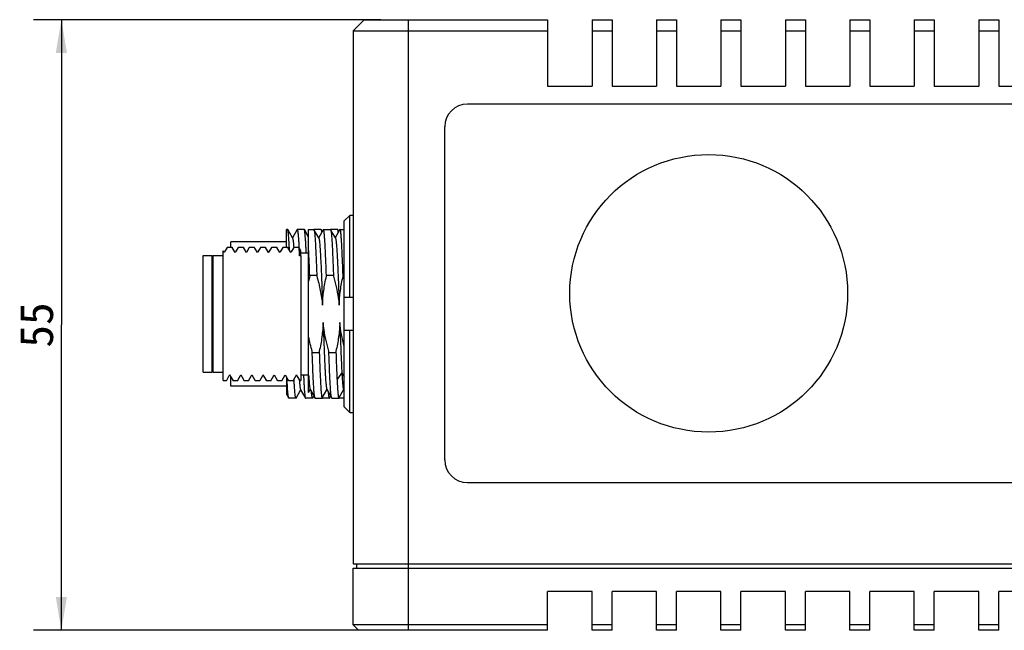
# Model space of a CAD drawing. Header units: millimetres. Extents: x 0 to 594, y 0 to 420.
# Tile 4 of 7: x 179 to 267, y 229 to 284. Entities that reach past the tile are written whole.
import ezdxf
from ezdxf.enums import TextEntityAlignment as Align

# ---------------------------------------------------------------- set-up
doc = ezdxf.new("R2010")
doc.units = ezdxf.units.MM
doc.header["$LTSCALE"] = 32.67
doc.layers.get('0').update_dxf_attribs({"linetype": 'CONTINUOUS'})
doc.layers.add('00_COMPONENTS', color=7, linetype='CONTINUOUS')
doc.layers.add('51__DRAFT_DIMS', color=7, linetype='CONTINUOUS')
doc.styles.get("Standard").update_dxf_attribs({"font": 'simfang.ttf'})
doc.dimstyles.new('DIMSTYLE_2', dxfattribs={"dimtxt": 3, "dimasz": 3, "dimexe": 2.5, "dimexo": 0.5, "dimgap": 0.75, "dimtad": 1, "dimdsep": 46, "dimtxsty": 'STANDARD', "dimblk": '_FILLED', "dimblk1": '_FILLED', "dimblk2": '_FILLED', "dimcen": 0.09, "dimclrt": 3, "dimazin": 2, "dimtp": 0.3, "dimtm": 0.3, "dimtfac": 1, "dimtofl": 0, "dimtmove": 0, "dimatfit": 3, "dimldrblk": '_FILLED', "dimfxl": 1, "dimtolj": 1, "dimarcsym": 0})

# ---------------------------------------------------------------- blocks, each defined once
blk = doc.blocks.new('_FILLED')
at = {"color": 0, "linetype": 'ByBlock'}
blk.add_solid([(0, 0), (-1, 0.167), (-1, -0.167)], dxfattribs=at)
blk = doc.blocks.new('*D3')
at = {"layer": '51__DRAFT_DIMS', "color": 4}
for p, q in [((211.108, 284.139), (179.857, 284.139)), ((182.357, 284.139), (182.357, 256.639)), ((182.357, 229.139), (182.357, 256.639)), ((211.108, 229.139), (179.857, 229.139))]:
    blk.add_line(p, q, dxfattribs=at)
at = {"layer": '51__DRAFT_DIMS', "color": 4, "xscale": 3, "yscale": 3, "zscale": 3}
for p, rotation in [((182.357, 284.139), 90), ((182.357, 229.139), 270)]:
    blk.add_blockref('_FILLED', p, dxfattribs=dict(at, rotation=rotation))
at = {"layer": '51__DRAFT_DIMS', "color": 3}
blk.add_text('55', height=3, rotation=90, dxfattribs=at).set_placement((181.607, 256.639), align=Align.CENTER)

msp = doc.modelspace()

# ---------------------------------------------------------------- linework, layer by layer
at = {"layer": '00_COMPONENTS', "color": 7}
for p, q in [((209.608, 284.139), (208.608, 283.139)), ((209.608, 284.139), (226.108, 284.139)), ((226.108, 284.139), (226.108, 278.139)), ((230.108, 284.139), (230.108, 278.139)), ((230.108, 284.139), (231.908, 284.139)), ((231.908, 284.139), (231.908, 278.139)), ((235.908, 284.139), (235.908, 278.139)), ((235.908, 284.139), (237.708, 284.139)), ((237.708, 284.139), (237.708, 278.139)), ((241.708, 284.139), (241.708, 278.139)), ((241.708, 284.139), (243.508, 284.139)), ((243.508, 284.139), (243.508, 278.139)), ((247.508, 284.139), (247.508, 278.139)), ((247.508, 284.139), (249.308, 284.139)), ((249.308, 284.139), (249.308, 278.139)), ((253.308, 284.139), (253.308, 278.139)), ((253.308, 284.139), (255.108, 284.139)), ((255.108, 284.139), (255.108, 278.139)), ((259.108, 284.139), (259.108, 278.139)), ((259.108, 284.139), (260.908, 284.139)), ((260.908, 284.139), (260.908, 278.139)), ((264.908, 284.139), (264.908, 278.139)), ((264.908, 284.139), (266.708, 284.139)), ((266.708, 284.139), (266.708, 278.139)), ((208.608, 283.139), (208.608, 235.139)), ((208.608, 283.139), (226.108, 283.139)), ((230.108, 283.139), (231.908, 283.139)), ((235.908, 283.139), (237.708, 283.139)), ((241.708, 283.139), (243.508, 283.139)), ((247.508, 283.139), (249.308, 283.139)), ((253.308, 283.139), (255.108, 283.139)), ((259.108, 283.139), (260.908, 283.139)), ((264.908, 283.139), (266.708, 283.139)), ((226.108, 278.139), (230.108, 278.139)), ((231.908, 278.139), (235.908, 278.139)), ((237.708, 278.139), (241.708, 278.139)), ((243.508, 278.139), (247.508, 278.139)), ((249.308, 278.139), (253.308, 278.139)), ((255.108, 278.139), (259.108, 278.139)), ((260.908, 278.139), (264.908, 278.139)), ((266.708, 278.139), (270.708, 278.139)), ((382.898, 276.533), (218.898, 276.533)), ((216.853, 244.489), (216.853, 274.489)), ((208.308, 266.513), (207.808, 266.006)), ((207.808, 249.272), (207.808, 266.006)), ((208.308, 259.139), (208.308, 266.513)), ((208.608, 266.513), (208.308, 266.513)), ((202.608, 263.639), (202.608, 265.239)), ((202.711, 265.239), (202.608, 265.239)), ((203.16, 264.476), (202.725, 265.227)), ((203.565, 265.228), (203.145, 264.501)), ((204.212, 265.239), (203.578, 265.239)), ((204.608, 264.564), (204.224, 265.228)), ((204.608, 263.477), (204.608, 265.239)), ((204.608, 265.239), (205.076, 265.239)), ((205.076, 265.239), (205.077, 265.239)), ((205.711, 265.239), (205.088, 265.239)), ((205.523, 264.476), (205.114, 265.183)), ((205.928, 265.225), (205.514, 264.51)), ((205.827, 265.051), (205.724, 265.227)), ((205.943, 265.239), (206.576, 265.239)), ((206.576, 265.239), (206.576, 265.239)), ((207.212, 265.239), (206.588, 265.239)), ((207.023, 264.476), (206.614, 265.182)), ((207.427, 265.226), (207.008, 264.501)), ((207.327, 265.052), (207.225, 265.228)), ((207.442, 265.239), (207.443, 265.239)), ((207.443, 265.239), (207.808, 265.239)), ((197.608, 263.639), (197.608, 264.139)), ((202.608, 264.139), (197.608, 264.139)), ((205.514, 264.51), (205.509, 264.501)), ((196.908, 251.639), (196.908, 263.329)), ((197.004, 263.168), (196.911, 263.329)), ((197.038, 263.227), (197.004, 263.168)), ((197.011, 263.154), (197.004, 263.168)), ((197.271, 263.63), (197.038, 263.227)), ((197.281, 263.639), (197.728, 263.639)), ((198.003, 263.168), (197.734, 263.634)), ((198.038, 263.227), (198.003, 263.168)), ((198.011, 263.154), (198.003, 263.168)), ((198.271, 263.631), (198.038, 263.227)), ((198.281, 263.639), (198.271, 263.631)), ((198.281, 263.639), (198.728, 263.639)), ((199.003, 263.168), (198.734, 263.634)), ((199.038, 263.227), (199.003, 263.168)), ((199.011, 263.154), (199.003, 263.168)), ((199.271, 263.631), (199.038, 263.227)), ((199.281, 263.639), (199.271, 263.631)), ((199.281, 263.639), (199.729, 263.639)), ((199.736, 263.63), (199.734, 263.633)), ((199.772, 263.569), (199.738, 263.628)), ((200.003, 263.168), (199.772, 263.569)), ((200.038, 263.227), (200.003, 263.168)), ((200.011, 263.154), (200.003, 263.168)), ((200.271, 263.631), (200.038, 263.227)), ((200.28, 263.639), (200.271, 263.631)), ((200.28, 263.639), (200.729, 263.639)), ((201.003, 263.168), (200.734, 263.634)), ((201.039, 263.23), (201.003, 263.168)), ((201.012, 263.154), (201.003, 263.168)), ((201.271, 263.63), (201.039, 263.23)), ((201.281, 263.639), (201.271, 263.63)), ((201.281, 263.639), (201.729, 263.639)), ((202.004, 263.168), (201.734, 263.634)), ((202.039, 263.23), (202.004, 263.168)), ((202.011, 263.154), (202.004, 263.168)), ((202.271, 263.63), (202.039, 263.23)), ((202.281, 263.639), (202.271, 263.63)), ((202.281, 263.639), (202.728, 263.639)), ((203.003, 263.168), (202.734, 263.634)), ((203.039, 263.23), (203.003, 263.168)), ((203.011, 263.154), (203.003, 263.168)), ((203.271, 263.63), (203.039, 263.23)), ((203.263, 263.668), (203.266, 263.623)), ((203.281, 263.639), (203.271, 263.63)), ((203.281, 263.639), (203.728, 263.639)), ((203.735, 263.631), (203.734, 263.633)), ((203.735, 263.66), (203.736, 263.64)), ((203.736, 263.64), (203.736, 263.633)), ((203.772, 263.569), (203.738, 263.628)), ((203.908, 263.332), (203.772, 263.569)), ((203.908, 262.885), (203.908, 263.332)), ((204.61, 263.455), (204.608, 263.477)), ((204.608, 250.546), (204.608, 263.454)), ((195.108, 252.389), (195.108, 262.889)), ((195.108, 262.889), (195.908, 262.889)), ((195.908, 262.889), (195.908, 252.389)), ((195.908, 262.789), (196.008, 262.889)), ((196.008, 252.389), (196.008, 262.889)), ((196.008, 262.889), (196.908, 262.889)), ((203.908, 262.856), (203.798, 262.856)), ((203.908, 263.139), (204.608, 263.139)), ((203.908, 262.856), (203.908, 251.639)), ((204.703, 261.131), (205.337, 261.131)), ((206.203, 261.131), (206.837, 261.131)), ((207.703, 261.131), (207.808, 261.131)), ((196.908, 259.744), (196.909, 259.736)), ((207.808, 259.139), (208.608, 259.139)), ((208.608, 256.139), (207.808, 256.139)), ((208.309, 248.765), (208.309, 256.139)), ((205.564, 254.146), (204.93, 254.146)), ((207.064, 254.146), (206.43, 254.146)), ((195.108, 252.389), (195.908, 252.389)), ((195.908, 252.489), (196.008, 252.389)), ((196.008, 252.389), (196.908, 252.389)), ((196.908, 251.639), (197.214, 251.639)), ((197.222, 251.651), (197.237, 251.678)), ((197.237, 251.678), (197.471, 252.083)), ((197.471, 252.083), (197.504, 252.138)), ((197.496, 252.152), (197.776, 251.667)), ((197.608, 251.139), (197.608, 251.957)), ((197.791, 251.639), (198.214, 251.639)), ((198.222, 251.651), (198.237, 251.678)), ((198.237, 251.678), (198.471, 252.083)), ((198.471, 252.083), (198.504, 252.138)), ((198.496, 252.152), (198.504, 252.138)), ((198.504, 252.138), (198.737, 251.734)), ((198.737, 251.734), (198.776, 251.667)), ((198.791, 251.639), (199.214, 251.639)), ((199.222, 251.651), (199.237, 251.678)), ((199.237, 251.678), (199.472, 252.083)), ((199.472, 252.083), (199.503, 252.138)), ((199.496, 252.152), (199.503, 252.138)), ((199.503, 252.138), (199.737, 251.734)), ((199.737, 251.734), (199.776, 251.667)), ((199.791, 251.639), (200.214, 251.639)), ((200.222, 251.652), (200.237, 251.678)), ((200.222, 251.651), (200.224, 251.655)), ((200.237, 251.678), (200.471, 252.082)), ((200.471, 252.082), (200.504, 252.138)), ((200.496, 252.152), (200.777, 251.666)), ((200.791, 251.639), (201.214, 251.639)), ((201.222, 251.651), (201.237, 251.678)), ((201.222, 251.651), (201.223, 251.654)), ((201.237, 251.678), (201.471, 252.081)), ((201.471, 252.081), (201.504, 252.138)), ((201.496, 252.152), (201.776, 251.667)), ((201.791, 251.639), (202.214, 251.639)), ((202.222, 251.651), (202.237, 251.678)), ((202.237, 251.678), (202.471, 252.081)), ((202.471, 252.081), (202.504, 252.138)), ((202.496, 252.152), (202.776, 251.667)), ((202.608, 251.957), (202.608, 250.408)), ((202.791, 251.639), (203.214, 251.639)), ((203.222, 251.652), (203.237, 251.678)), ((203.222, 251.651), (203.223, 251.654)), ((203.237, 251.678), (203.471, 252.082)), ((203.302, 251.655), (203.296, 251.778)), ((203.304, 251.618), (203.302, 251.655)), ((203.471, 252.082), (203.503, 252.138)), ((203.496, 252.152), (203.776, 251.667)), ((203.791, 251.639), (203.908, 251.639)), ((203.908, 252.139), (204.608, 252.139)), ((202.608, 251.139), (197.608, 251.139)), ((203.474, 250.05), (203.887, 250.764)), ((203.88, 250.802), (204.315, 250.05)), ((203.887, 250.764), (203.895, 250.777)), ((204.608, 250.546), (204.758, 250.804)), ((204.744, 250.83), (205.155, 250.119)), ((205.838, 250.079), (206.256, 250.801)), ((206.244, 250.83), (206.655, 250.119)), ((207.364, 250.123), (207.758, 250.805)), ((207.744, 250.83), (207.808, 250.718)), ((202.608, 250.408), (202.815, 250.05)), ((203.461, 250.039), (202.828, 250.039)), ((204.962, 250.039), (204.328, 250.039)), ((204.975, 250.05), (205.085, 250.24)), ((205.19, 250.039), (205.824, 250.039)), ((206.462, 250.039), (205.828, 250.039)), ((206.475, 250.05), (206.585, 250.24)), ((206.69, 250.039), (207.324, 250.039)), ((207.808, 250.039), (207.329, 250.039)), ((207.338, 250.078), (207.364, 250.123)), ((207.808, 249.272), (208.309, 248.765)), ((208.309, 248.765), (208.608, 248.765)), ((218.898, 242.444), (382.898, 242.444)), ((208.608, 235.139), (392.608, 235.139)), ((208.908, 235.039), (208.908, 234.739)), ((208.608, 229.639), (208.608, 234.739)), ((208.608, 234.739), (392.608, 234.739)), ((226.108, 229.139), (226.108, 232.639)), ((230.108, 232.639), (226.108, 232.639)), ((230.108, 229.139), (230.108, 232.639)), ((231.908, 229.139), (231.908, 232.639)), ((235.908, 232.639), (231.908, 232.639)), ((235.908, 229.139), (235.908, 232.639)), ((237.708, 229.139), (237.708, 232.639)), ((241.708, 232.639), (237.708, 232.639)), ((241.708, 229.139), (241.708, 232.639)), ((243.508, 229.139), (243.508, 232.639)), ((247.508, 232.639), (243.508, 232.639)), ((247.508, 229.139), (247.508, 232.639)), ((249.308, 229.139), (249.308, 232.639)), ((253.308, 232.639), (249.308, 232.639)), ((253.308, 229.139), (253.308, 232.639)), ((255.108, 229.139), (255.108, 232.639)), ((259.108, 232.639), (255.108, 232.639)), ((259.108, 229.139), (259.108, 232.639)), ((260.908, 229.139), (260.908, 232.639)), ((264.908, 232.639), (260.908, 232.639)), ((264.908, 229.139), (264.908, 232.639)), ((266.708, 229.139), (266.708, 232.639)), ((270.708, 232.639), (266.708, 232.639)), ((209.108, 229.139), (208.608, 229.639)), ((226.108, 229.639), (208.608, 229.639)), ((231.908, 229.639), (230.108, 229.639)), ((237.708, 229.639), (235.908, 229.639)), ((243.508, 229.639), (241.708, 229.639)), ((249.308, 229.639), (247.508, 229.639)), ((255.108, 229.639), (253.308, 229.639)), ((260.908, 229.639), (259.108, 229.639)), ((266.708, 229.639), (264.908, 229.639)), ((226.108, 229.139), (209.108, 229.139)), ((231.908, 229.139), (230.108, 229.139)), ((237.708, 229.139), (235.908, 229.139)), ((243.508, 229.139), (241.708, 229.139)), ((249.308, 229.139), (247.508, 229.139)), ((255.108, 229.139), (253.308, 229.139)), ((260.908, 229.139), (259.108, 229.139)), ((266.708, 229.139), (264.908, 229.139))]:
    msp.add_line(p, q, dxfattribs=at)
at = {"layer": '00_COMPONENTS', "color": 4}
for p, q in [((213.608, 229.139), (213.608, 284.139)), ((207.166, 251.701), (207.599, 252.289)), ((207.599, 252.289), (207.808, 252.004))]:
    msp.add_line(p, q, dxfattribs=at)
at = {"layer": '00_COMPONENTS', "color": 7}
msp.add_circle((240.606, 259.489), 12.5, dxfattribs=at)
for centre, radius, start, end in [((218.898, 274.489), 2.045, 90, 180), ((199.71, 263.621), 0.027, 27.44368, 30.50353), ((203.71, 263.621), 0.0269, 27.52431, 30.31405), ((220.491, 257.412), 16.195, 167.08543, 168.73542), ((227.796, 253.379), 24.084, 184.06239, 184.21416), ((218.898, 244.489), 2.045, 180, 270)]:
    msp.add_arc(centre, radius, start, end, dxfattribs=at)
for points, knots in [([(202.725, 265.227), (202.724, 265.229), (202.721, 265.234), (202.716, 265.239), (202.712, 265.239)], [0, 0, 0, 0, 0.339865, 1, 1, 1, 1]), ([(202.881, 263.382), (202.875, 263.512), (202.863, 263.758), (202.843, 264.105), (202.824, 264.409), (202.805, 264.667), (202.786, 264.877), (202.769, 265.022), (202.756, 265.113), (202.746, 265.163), (202.737, 265.2), (202.73, 265.22), (202.725, 265.227)], [0, 0, 0, 0, 0.210438, 0.398508, 0.562972, 0.702721, 0.816856, 0.90465, 0.938525, 0.965668, 0.986112, 1, 1, 1, 1]), ([(203.565, 265.228), (203.566, 265.229), (203.569, 265.234), (203.574, 265.239), (203.578, 265.239)], [0, 0, 0, 0, 0.336693, 1, 1, 1, 1]), ([(203.578, 265.239), (203.582, 265.239), (203.588, 265.233), (203.593, 265.224), (203.601, 265.207), (203.609, 265.178), (203.623, 265.11), (203.64, 264.994), (203.659, 264.818), (203.678, 264.593), (203.697, 264.322), (203.717, 264.006), (203.729, 263.78), (203.735, 263.66)], [0, 0, 0, 0, 0.007332, 0.013205, 0.020858, 0.041795, 0.070432, 0.150989, 0.262386, 0.403993, 0.574908, 0.774019, 1, 1, 1, 1]), ([(204.224, 265.228), (204.224, 265.23), (204.221, 265.234), (204.216, 265.239), (204.212, 265.239)], [0, 0, 0, 0, 0.334136, 1, 1, 1, 1]), ([(204.394, 263.14), (204.387, 263.287), (204.374, 263.567), (204.353, 263.961), (204.332, 264.306), (204.311, 264.599), (204.291, 264.838), (204.273, 265.001), (204.257, 265.103), (204.247, 265.158), (204.237, 265.199), (204.229, 265.22), (204.224, 265.228)], [0, 0, 0, 0, 0.211025, 0.399868, 0.56507, 0.70535, 0.819642, 0.90711, 0.940597, 0.967205, 0.986958, 1, 1, 1, 1]), ([(205.077, 265.239), (205.078, 265.239), (205.085, 265.237), (205.089, 265.229), (205.092, 265.223)], [0, 0, 0, 0, 0.175168, 1, 1, 1, 1]), ([(205.092, 265.223), (205.097, 265.214), (205.105, 265.188), (205.111, 265.162), (205.114, 265.147)], [0, 0, 0, 0, 0.404274, 1, 1, 1, 1]), ([(205.114, 265.147), (205.127, 265.084), (205.147, 264.924), (205.174, 264.636), (205.201, 264.251), (205.228, 263.776), (205.255, 263.217), (205.294, 262.326), (205.32, 261.622), (205.337, 261.131)], [0, 0, 0, 0, 0.047595, 0.119966, 0.216213, 0.335061, 0.474904, 0.633812, 1, 1, 1, 1]), ([(205.711, 265.239), (205.712, 265.239), (205.718, 265.237), (205.722, 265.232), (205.725, 265.227)], [0, 0, 0, 0, 0.186992, 1, 1, 1, 1]), ([(205.725, 265.227), (205.731, 265.217), (205.74, 265.187), (205.753, 265.132), (205.766, 265.056), (205.773, 264.998), (205.777, 264.965)], [0, 0, 0, 0, 0.133747, 0.344412, 0.633177, 1, 1, 1, 1]), ([(205.943, 265.239), (205.941, 265.239), (205.934, 265.237), (205.93, 265.23), (205.928, 265.225)], [0, 0, 0, 0, 0.187529, 1, 1, 1, 1]), ([(206.203, 261.131), (206.193, 261.427), (206.172, 261.991), (206.14, 262.792), (206.113, 263.401), (206.09, 263.837), (206.074, 264.121), (206.058, 264.376), (206.042, 264.598), (206.026, 264.789), (206.01, 264.946), (205.994, 265.069), (205.979, 265.157), (205.965, 265.209), (205.953, 265.233), (205.946, 265.239), (205.943, 265.239)], [0, 0, 0, 0, 0.215171, 0.410582, 0.582553, 0.65875, 0.727927, 0.789776, 0.844003, 0.890374, 0.928676, 0.958755, 0.980515, 0.993976, 0.997753, 1, 1, 1, 1]), ([(206.576, 265.239), (206.578, 265.239), (206.586, 265.236), (206.59, 265.228), (206.592, 265.222)], [0, 0, 0, 0, 0.17175, 1, 1, 1, 1]), ([(206.592, 265.222), (206.597, 265.212), (206.605, 265.187), (206.611, 265.162), (206.614, 265.147)], [0, 0, 0, 0, 0.408078, 1, 1, 1, 1]), ([(206.614, 265.147), (206.627, 265.084), (206.647, 264.924), (206.674, 264.636), (206.701, 264.251), (206.728, 263.776), (206.755, 263.217), (206.794, 262.326), (206.82, 261.622), (206.837, 261.131)], [0, 0, 0, 0, 0.047607, 0.119985, 0.216236, 0.335085, 0.474924, 0.633828, 1, 1, 1, 1]), ([(207.225, 265.228), (207.224, 265.229), (207.221, 265.234), (207.216, 265.239), (207.212, 265.239)], [0, 0, 0, 0, 0.33683, 1, 1, 1, 1]), ([(207.276, 264.965), (207.273, 264.998), (207.265, 265.056), (207.253, 265.133), (207.24, 265.188), (207.231, 265.217), (207.225, 265.228)], [0, 0, 0, 0, 0.368018, 0.657178, 0.867423, 1, 1, 1, 1]), ([(207.442, 265.239), (207.441, 265.239), (207.434, 265.237), (207.43, 265.23), (207.427, 265.226)], [0, 0, 0, 0, 0.189774, 1, 1, 1, 1]), ([(207.703, 261.131), (207.693, 261.427), (207.672, 261.991), (207.64, 262.792), (207.613, 263.401), (207.59, 263.837), (207.574, 264.121), (207.558, 264.376), (207.542, 264.598), (207.526, 264.789), (207.51, 264.946), (207.494, 265.069), (207.479, 265.157), (207.465, 265.209), (207.453, 265.233), (207.446, 265.239), (207.443, 265.239)], [0, 0, 0, 0, 0.215166, 0.410576, 0.582544, 0.658739, 0.727915, 0.789762, 0.843989, 0.890357, 0.928658, 0.958735, 0.980496, 0.993965, 0.997748, 1, 1, 1, 1]), ([(203.16, 264.476), (203.166, 264.465), (203.175, 264.437), (203.188, 264.384), (203.2, 264.311), (203.212, 264.219), (203.225, 264.108), (203.243, 263.922), (203.255, 263.773), (203.263, 263.668)], [0, 0, 0, 0, 0.042977, 0.109445, 0.19982, 0.313951, 0.451455, 0.611929, 1, 1, 1, 1]), ([(205.523, 264.476), (205.527, 264.469), (205.535, 264.448), (205.55, 264.39), (205.568, 264.285), (205.588, 264.121), (205.608, 263.908), (205.629, 263.648), (205.649, 263.343), (205.669, 262.994), (205.699, 262.45), (205.734, 261.685), (205.774, 260.68), (205.816, 259.584), (205.843, 258.826), (205.856, 258.437)], [0, 0, 0, 0, 0.004372, 0.010772, 0.029811, 0.05712, 0.092488, 0.135688, 0.186419, 0.244308, 0.30893, 0.456304, 0.624049, 0.807143, 1, 1, 1, 1]), ([(207.023, 264.476), (207.03, 264.464), (207.041, 264.429), (207.055, 264.363), (207.07, 264.271), (207.084, 264.153), (207.099, 264.01), (207.119, 263.77), (207.145, 263.411), (207.175, 262.914), (207.204, 262.336), (207.233, 261.683), (207.252, 261.225), (207.262, 260.986)], [0, 0, 0, 0, 0.012003, 0.031232, 0.057792, 0.091681, 0.132817, 0.181062, 0.298106, 0.440869, 0.607201, 0.794546, 1, 1, 1, 1]), ([(197.28, 263.639), (197.28, 263.639), (197.275, 263.638), (197.273, 263.634), (197.271, 263.63)], [0, 0, 0, 0, 0.18819, 1, 1, 1, 1]), ([(197.728, 263.639), (197.729, 263.639), (197.731, 263.638), (197.733, 263.636), (197.734, 263.634)], [0, 0, 0, 0, 0.187853, 1, 1, 1, 1]), ([(198.728, 263.639), (198.729, 263.639), (198.731, 263.638), (198.733, 263.636), (198.734, 263.634)], [0, 0, 0, 0, 0.187287, 1, 1, 1, 1]), ([(199.734, 263.635), (199.733, 263.635), (199.732, 263.637), (199.73, 263.639), (199.729, 263.639)], [0, 0, 0, 0, 0.334537, 1, 1, 1, 1]), ([(199.752, 263.549), (199.75, 263.566), (199.746, 263.593), (199.74, 263.621), (199.736, 263.63)], [0, 0, 0, 0, 0.62638, 1, 1, 1, 1]), ([(200.729, 263.639), (200.729, 263.639), (200.732, 263.638), (200.733, 263.636), (200.734, 263.634)], [0, 0, 0, 0, 0.188904, 1, 1, 1, 1]), ([(201.729, 263.639), (201.729, 263.639), (201.732, 263.638), (201.733, 263.636), (201.734, 263.634)], [0, 0, 0, 0, 0.189361, 1, 1, 1, 1]), ([(202.728, 263.639), (202.729, 263.639), (202.731, 263.638), (202.733, 263.636), (202.734, 263.634)], [0, 0, 0, 0, 0.187407, 1, 1, 1, 1]), ([(203.734, 263.635), (203.733, 263.635), (203.732, 263.637), (203.73, 263.639), (203.728, 263.639)], [0, 0, 0, 0, 0.335313, 1, 1, 1, 1]), ([(203.752, 263.55), (203.749, 263.567), (203.745, 263.594), (203.739, 263.621), (203.735, 263.631)], [0, 0, 0, 0, 0.626952, 1, 1, 1, 1]), ([(203.798, 262.856), (203.792, 263), (203.782, 263.194), (203.765, 263.426), (203.756, 263.513), (203.752, 263.55)], [0, 0, 0, 0, 0.619653, 0.840557, 1, 1, 1, 1]), ([(203.756, 263.542), (203.76, 263.506), (203.768, 263.419), (203.783, 263.19), (203.792, 262.998), (203.798, 262.856)], [0, 0, 0, 0, 0.159435, 0.379719, 1, 1, 1, 1]), ([(204.703, 261.131), (204.696, 261.347), (204.668, 262.122), (204.636, 262.896), (204.61, 263.455)], [0, 0, 0, 0, 0.278307, 1, 1, 1, 1]), ([(204.706, 261.032), (204.706, 261.04), (204.704, 261.061), (204.705, 261.094), (204.704, 261.119), (204.703, 261.131)], [0, 0, 0, 0, 0.25004, 0.625009, 1, 1, 1, 1]), ([(205.337, 261.131), (205.338, 261.123), (205.339, 261.103), (205.338, 261.07), (205.34, 261.045), (205.34, 261.033)], [0, 0, 0, 0, 0.250032, 0.625005, 1, 1, 1, 1]), ([(205.34, 261.033), (205.462, 260.608), (205.676, 259.749), (205.812, 258.874), (205.856, 258.434)], [0, 0, 0, 0, 0.500023, 1, 1, 1, 1]), ([(205.856, 258.434), (205.87, 258.872), (205.947, 259.746), (206.108, 260.607), (206.206, 261.034)], [0, 0, 0, 0, 0.499981, 1, 1, 1, 1]), ([(206.206, 261.034), (206.206, 261.042), (206.204, 261.062), (206.205, 261.095), (206.204, 261.119), (206.203, 261.131)], [0, 0, 0, 0, 0.250035, 0.625008, 1, 1, 1, 1]), ([(206.837, 261.131), (206.838, 261.123), (206.839, 261.103), (206.838, 261.071), (206.84, 261.046), (206.84, 261.034)], [0, 0, 0, 0, 0.250034, 0.625008, 1, 1, 1, 1]), ([(206.84, 261.034), (207.022, 260.397), (207.221, 259.533), (207.334, 258.656), (207.356, 258.436)], [0, 0, 0, 0, 0.749892, 1, 1, 1, 1]), ([(207.262, 260.986), (207.266, 260.897), (207.28, 260.531), (207.294, 260.164), (207.304, 259.887)], [0, 0, 0, 0, 0.242373, 1, 1, 1, 1]), ([(207.356, 258.436), (207.37, 258.873), (207.446, 259.745), (207.609, 260.606), (207.706, 261.032)], [0, 0, 0, 0, 0.499976, 1, 1, 1, 1]), ([(207.706, 261.032), (207.706, 261.04), (207.704, 261.061), (207.705, 261.094), (207.704, 261.119), (207.703, 261.131)], [0, 0, 0, 0, 0.25004, 0.625009, 1, 1, 1, 1]), ([(207.304, 259.887), (207.308, 259.769), (207.326, 259.285), (207.343, 258.802), (207.356, 258.437)], [0, 0, 0, 0, 0.244971, 1, 1, 1, 1]), ([(205.911, 256.87), (205.897, 256.433), (205.82, 255.56), (205.658, 254.699), (205.561, 254.272)], [0, 0, 0, 0, 0.499979, 1, 1, 1, 1]), ([(206.427, 254.272), (206.245, 254.909), (206.046, 255.774), (205.933, 256.65), (205.911, 256.87)], [0, 0, 0, 0, 0.749892, 1, 1, 1, 1]), ([(205.911, 256.869), (205.925, 256.48), (205.951, 255.723), (205.992, 254.627), (206.033, 253.623), (206.068, 252.858), (206.097, 252.315), (206.117, 251.966), (206.138, 251.66), (206.159, 251.4), (206.179, 251.187), (206.199, 251.023), (206.216, 250.917), (206.231, 250.859), (206.239, 250.838), (206.244, 250.83)], [0, 0, 0, 0, 0.192735, 0.375762, 0.543415, 0.690751, 0.755407, 0.813306, 0.864018, 0.907243, 0.942691, 0.970076, 0.989165, 0.995592, 1, 1, 1, 1]), ([(207.411, 256.872), (207.397, 256.435), (207.321, 255.561), (207.158, 254.7), (207.061, 254.273)], [0, 0, 0, 0, 0.499981, 1, 1, 1, 1]), ([(207.808, 254.707), (207.716, 255.062), (207.553, 255.779), (207.447, 256.507), (207.411, 256.872)], [0, 0, 0, 0, 0.500014, 1, 1, 1, 1]), ([(207.411, 256.869), (207.426, 256.432), (207.455, 255.584), (207.501, 254.368), (207.546, 253.279), (207.582, 252.6), (207.599, 252.289)], [0, 0, 0, 0, 0.286454, 0.555188, 0.796191, 1, 1, 1, 1]), ([(204.93, 254.146), (204.93, 254.157), (204.928, 254.184), (204.929, 254.227), (204.927, 254.259), (204.927, 254.275)], [0, 0, 0, 0, 0.250031, 0.625004, 1, 1, 1, 1]), ([(205.153, 250.132), (205.14, 250.194), (205.12, 250.354), (205.093, 250.643), (205.066, 251.028), (205.039, 251.503), (205.012, 252.062), (204.973, 252.953), (204.947, 253.656), (204.93, 254.146)], [0, 0, 0, 0, 0.04767, 0.120094, 0.216372, 0.335227, 0.475056, 0.633931, 1, 1, 1, 1]), ([(205.561, 254.272), (205.561, 254.262), (205.563, 254.236), (205.561, 254.194), (205.564, 254.162), (205.564, 254.146)], [0, 0, 0, 0, 0.250035, 0.625009, 1, 1, 1, 1]), ([(205.564, 254.146), (205.575, 253.851), (205.595, 253.287), (205.627, 252.486), (205.655, 251.877), (205.677, 251.441), (205.693, 251.157), (205.709, 250.902), (205.725, 250.68), (205.741, 250.489), (205.757, 250.332), (205.773, 250.209), (205.788, 250.121), (205.802, 250.068), (205.814, 250.045), (205.821, 250.039), (205.824, 250.039)], [0, 0, 0, 0, 0.215168, 0.410578, 0.582546, 0.658741, 0.727916, 0.789762, 0.843988, 0.890355, 0.928654, 0.958729, 0.980489, 0.993963, 0.99775, 1, 1, 1, 1]), ([(206.43, 254.146), (206.43, 254.157), (206.428, 254.183), (206.429, 254.225), (206.427, 254.256), (206.427, 254.272)], [0, 0, 0, 0, 0.250034, 0.625008, 1, 1, 1, 1]), ([(206.653, 250.132), (206.64, 250.195), (206.62, 250.355), (206.593, 250.643), (206.566, 251.028), (206.539, 251.503), (206.512, 252.062), (206.473, 252.953), (206.447, 253.656), (206.43, 254.146)], [0, 0, 0, 0, 0.047702, 0.120147, 0.216437, 0.335296, 0.475119, 0.633981, 1, 1, 1, 1]), ([(207.061, 254.273), (207.061, 254.262), (207.063, 254.236), (207.061, 254.194), (207.064, 254.162), (207.064, 254.146)], [0, 0, 0, 0, 0.250036, 0.625009, 1, 1, 1, 1]), ([(207.064, 254.146), (207.072, 253.913), (207.102, 253.084), (207.136, 252.255), (207.166, 251.661)], [0, 0, 0, 0, 0.28178, 1, 1, 1, 1]), ([(197.214, 251.639), (197.216, 251.639), (197.223, 251.647), (197.225, 251.654), (197.227, 251.659)], [0, 0, 0, 0, 0.333905, 1, 1, 1, 1]), ([(197.222, 251.651), (197.222, 251.652), (197.225, 251.656), (197.226, 251.661), (197.228, 251.665)], [0, 0, 0, 0, 0.199925, 1, 1, 1, 1]), ([(197.776, 251.666), (197.775, 251.671), (197.768, 251.698), (197.764, 251.725), (197.761, 251.747)], [0, 0, 0, 0, 0.190703, 1, 1, 1, 1]), ([(197.791, 251.639), (197.788, 251.639), (197.78, 251.65), (197.778, 251.659), (197.776, 251.666)], [0, 0, 0, 0, 0.317945, 1, 1, 1, 1]), ([(198.214, 251.639), (198.217, 251.639), (198.223, 251.647), (198.225, 251.654), (198.227, 251.66)], [0, 0, 0, 0, 0.333036, 1, 1, 1, 1]), ([(198.233, 251.682), (198.232, 251.678), (198.229, 251.668), (198.226, 251.657), (198.222, 251.651)], [0, 0, 0, 0, 0.323748, 1, 1, 1, 1]), ([(198.776, 251.667), (198.774, 251.672), (198.768, 251.699), (198.764, 251.726), (198.761, 251.749)], [0, 0, 0, 0, 0.190357, 1, 1, 1, 1]), ([(198.791, 251.639), (198.788, 251.639), (198.78, 251.65), (198.778, 251.66), (198.776, 251.667)], [0, 0, 0, 0, 0.317906, 1, 1, 1, 1]), ([(199.214, 251.639), (199.217, 251.639), (199.223, 251.647), (199.225, 251.654), (199.227, 251.66)], [0, 0, 0, 0, 0.332778, 1, 1, 1, 1]), ([(199.233, 251.682), (199.232, 251.678), (199.229, 251.668), (199.226, 251.657), (199.222, 251.651)], [0, 0, 0, 0, 0.323249, 1, 1, 1, 1]), ([(199.776, 251.667), (199.774, 251.672), (199.768, 251.698), (199.764, 251.726), (199.761, 251.748)], [0, 0, 0, 0, 0.190583, 1, 1, 1, 1]), ([(199.791, 251.639), (199.788, 251.639), (199.78, 251.65), (199.778, 251.659), (199.776, 251.667)], [0, 0, 0, 0, 0.317965, 1, 1, 1, 1]), ([(200.214, 251.639), (200.217, 251.639), (200.223, 251.647), (200.225, 251.654), (200.227, 251.66)], [0, 0, 0, 0, 0.332804, 1, 1, 1, 1]), ([(200.216, 251.646), (200.217, 251.646), (200.219, 251.647), (200.221, 251.649), (200.222, 251.651)], [0, 0, 0, 0, 0.188064, 1, 1, 1, 1]), ([(200.777, 251.664), (200.776, 251.667), (200.771, 251.685), (200.768, 251.703), (200.765, 251.718)], [0, 0, 0, 0, 0.200021, 1, 1, 1, 1]), ([(200.791, 251.639), (200.788, 251.639), (200.781, 251.649), (200.778, 251.657), (200.777, 251.664)], [0, 0, 0, 0, 0.322637, 1, 1, 1, 1]), ([(201.214, 251.639), (201.217, 251.639), (201.223, 251.647), (201.225, 251.654), (201.227, 251.659)], [0, 0, 0, 0, 0.333382, 1, 1, 1, 1]), ([(201.215, 251.645), (201.216, 251.645), (201.219, 251.646), (201.221, 251.649), (201.222, 251.651)], [0, 0, 0, 0, 0.187447, 1, 1, 1, 1]), ([(201.776, 251.666), (201.774, 251.672), (201.768, 251.699), (201.764, 251.726), (201.761, 251.749)], [0, 0, 0, 0, 0.190098, 1, 1, 1, 1]), ([(201.791, 251.639), (201.788, 251.639), (201.78, 251.65), (201.778, 251.659), (201.776, 251.666)], [0, 0, 0, 0, 0.318216, 1, 1, 1, 1]), ([(202.214, 251.639), (202.216, 251.639), (202.223, 251.647), (202.225, 251.654), (202.227, 251.659)], [0, 0, 0, 0, 0.333257, 1, 1, 1, 1]), ([(202.222, 251.651), (202.222, 251.652), (202.225, 251.656), (202.226, 251.661), (202.227, 251.665)], [0, 0, 0, 0, 0.199899, 1, 1, 1, 1]), ([(202.815, 250.05), (202.811, 250.058), (202.804, 250.077), (202.794, 250.113), (202.785, 250.162), (202.771, 250.251), (202.754, 250.394), (202.735, 250.601), (202.716, 250.855), (202.697, 251.155), (202.677, 251.498), (202.665, 251.741), (202.659, 251.869)], [0, 0, 0, 0, 0.013799, 0.034149, 0.061203, 0.094991, 0.182663, 0.296726, 0.436477, 0.60102, 0.789277, 1, 1, 1, 1]), ([(202.776, 251.666), (202.775, 251.671), (202.768, 251.698), (202.764, 251.725), (202.761, 251.747)], [0, 0, 0, 0, 0.190867, 1, 1, 1, 1]), ([(202.791, 251.639), (202.788, 251.639), (202.78, 251.65), (202.778, 251.659), (202.776, 251.666)], [0, 0, 0, 0, 0.318048, 1, 1, 1, 1]), ([(203.214, 251.639), (203.217, 251.639), (203.223, 251.647), (203.225, 251.654), (203.227, 251.66)], [0, 0, 0, 0, 0.331933, 1, 1, 1, 1]), ([(203.215, 251.645), (203.216, 251.645), (203.219, 251.646), (203.22, 251.649), (203.222, 251.651)], [0, 0, 0, 0, 0.186945, 1, 1, 1, 1]), ([(203.776, 251.666), (203.775, 251.671), (203.768, 251.699), (203.764, 251.726), (203.761, 251.749)], [0, 0, 0, 0, 0.189861, 1, 1, 1, 1]), ([(203.791, 251.639), (203.788, 251.639), (203.78, 251.65), (203.778, 251.659), (203.776, 251.666)], [0, 0, 0, 0, 0.318423, 1, 1, 1, 1]), ([(204.146, 252.138), (204.153, 251.991), (204.166, 251.712), (204.187, 251.318), (204.208, 250.973), (204.229, 250.68), (204.249, 250.442), (204.267, 250.278), (204.282, 250.176), (204.293, 250.121), (204.303, 250.08), (204.311, 250.058), (204.315, 250.05)], [0, 0, 0, 0, 0.210743, 0.399377, 0.564449, 0.704682, 0.819014, 0.906609, 0.940194, 0.966919, 0.986809, 1, 1, 1, 1]), ([(204.609, 252.121), (204.619, 251.95), (204.634, 251.708), (204.658, 251.407), (204.675, 251.228), (204.691, 251.081), (204.708, 250.967), (204.722, 250.893), (204.735, 250.851), (204.741, 250.836), (204.744, 250.83)], [0, 0, 0, 0, 0.395164, 0.558067, 0.696621, 0.810325, 0.89887, 0.96203, 0.984113, 1, 1, 1, 1]), ([(207.166, 251.661), (207.172, 251.538), (207.184, 251.306), (207.204, 250.981), (207.223, 250.703), (207.243, 250.472), (207.262, 250.291), (207.278, 250.172), (207.293, 250.102), (207.303, 250.069), (207.311, 250.048), (207.32, 250.039), (207.324, 250.039)], [0, 0, 0, 0, 0.225803, 0.424923, 0.595866, 0.73753, 0.849004, 0.929617, 0.958274, 0.979219, 0.992716, 1, 1, 1, 1]), ([(207.599, 252.289), (207.61, 252.096), (207.626, 251.823), (207.652, 251.482), (207.67, 251.279), (207.687, 251.113), (207.705, 250.984), (207.72, 250.9), (207.733, 250.853), (207.74, 250.836), (207.744, 250.83)], [0, 0, 0, 0, 0.395669, 0.558828, 0.697602, 0.811479, 0.900012, 0.962833, 0.984578, 1, 1, 1, 1]), ([(203.461, 250.039), (203.457, 250.039), (203.451, 250.045), (203.446, 250.054), (203.439, 250.071), (203.43, 250.1), (203.416, 250.168), (203.399, 250.284), (203.38, 250.46), (203.361, 250.685), (203.342, 250.956), (203.323, 251.272), (203.311, 251.498), (203.304, 251.618)], [0, 0, 0, 0, 0.007334, 0.013209, 0.020863, 0.041802, 0.070441, 0.150999, 0.262396, 0.404001, 0.574913, 0.774022, 1, 1, 1, 1]), ([(203.777, 251.61), (203.784, 251.504), (203.796, 251.355), (203.815, 251.168), (203.828, 251.057), (203.84, 250.965), (203.853, 250.893), (203.865, 250.84), (203.875, 250.812), (203.88, 250.802)], [0, 0, 0, 0, 0.389457, 0.550438, 0.688128, 0.801989, 0.891784, 0.957594, 1, 1, 1, 1]), ([(202.828, 250.039), (202.827, 250.039), (202.821, 250.04), (202.818, 250.046), (202.815, 250.05)], [0, 0, 0, 0, 0.188223, 1, 1, 1, 1]), ([(203.474, 250.05), (203.473, 250.049), (203.47, 250.044), (203.465, 250.039), (203.461, 250.039)], [0, 0, 0, 0, 0.336725, 1, 1, 1, 1]), ([(204.315, 250.05), (204.316, 250.048), (204.319, 250.044), (204.324, 250.039), (204.328, 250.039)], [0, 0, 0, 0, 0.336215, 1, 1, 1, 1]), ([(204.962, 250.039), (204.957, 250.039), (204.95, 250.048), (204.944, 250.06), (204.935, 250.085), (204.925, 250.126), (204.914, 250.19), (204.902, 250.271), (204.886, 250.413), (204.875, 250.53), (204.869, 250.613)], [0, 0, 0, 0, 0.025182, 0.046906, 0.075714, 0.155376, 0.264911, 0.404401, 0.573654, 1, 1, 1, 1]), ([(204.975, 250.05), (204.974, 250.049), (204.971, 250.044), (204.966, 250.039), (204.962, 250.039)], [0, 0, 0, 0, 0.337355, 1, 1, 1, 1]), ([(205.19, 250.039), (205.186, 250.039), (205.178, 250.047), (205.165, 250.078), (205.158, 250.108), (205.153, 250.132)], [0, 0, 0, 0, 0.106908, 0.299258, 1, 1, 1, 1]), ([(205.201, 250.047), (205.2, 250.045), (205.197, 250.042), (205.193, 250.039), (205.19, 250.039)], [0, 0, 0, 0, 0.319738, 1, 1, 1, 1]), ([(205.796, 250.126), (205.798, 250.116), (205.803, 250.1), (205.81, 250.081), (205.817, 250.072), (205.822, 250.068), (205.827, 250.067), (205.83, 250.069), (205.831, 250.07)], [0, 0, 0, 0, 0.416473, 0.702654, 0.80078, 0.874364, 0.934593, 1, 1, 1, 1]), ([(205.824, 250.039), (205.827, 250.039), (205.835, 250.045), (205.847, 250.069), (205.853, 250.092), (205.857, 250.11)], [0, 0, 0, 0, 0.114912, 0.308661, 1, 1, 1, 1]), ([(205.831, 250.07), (205.832, 250.07), (205.835, 250.073), (205.837, 250.076), (205.838, 250.079)], [0, 0, 0, 0, 0.207014, 1, 1, 1, 1]), ([(206.369, 250.614), (206.375, 250.531), (206.386, 250.415), (206.403, 250.271), (206.414, 250.19), (206.425, 250.126), (206.435, 250.085), (206.444, 250.06), (206.45, 250.048), (206.457, 250.039), (206.462, 250.039)], [0, 0, 0, 0, 0.426376, 0.595642, 0.73515, 0.844699, 0.924334, 0.953121, 0.974833, 1, 1, 1, 1]), ([(206.462, 250.039), (206.463, 250.039), (206.469, 250.04), (206.473, 250.046), (206.475, 250.05)], [0, 0, 0, 0, 0.187759, 1, 1, 1, 1]), ([(206.69, 250.039), (206.686, 250.039), (206.678, 250.047), (206.665, 250.078), (206.658, 250.108), (206.653, 250.132)], [0, 0, 0, 0, 0.106829, 0.29917, 1, 1, 1, 1]), ([(206.701, 250.047), (206.7, 250.045), (206.697, 250.042), (206.693, 250.039), (206.69, 250.039)], [0, 0, 0, 0, 0.319815, 1, 1, 1, 1]), ([(207.295, 250.127), (207.298, 250.117), (207.303, 250.1), (207.31, 250.081), (207.317, 250.072), (207.321, 250.068), (207.327, 250.067), (207.33, 250.068), (207.331, 250.069)], [0, 0, 0, 0, 0.418023, 0.705039, 0.803094, 0.876255, 0.935662, 1, 1, 1, 1]), ([(207.324, 250.039), (207.327, 250.039), (207.335, 250.045), (207.346, 250.069), (207.352, 250.092), (207.357, 250.11)], [0, 0, 0, 0, 0.11507, 0.30881, 1, 1, 1, 1]), ([(207.331, 250.069), (207.331, 250.07), (207.334, 250.072), (207.337, 250.076), (207.338, 250.078)], [0, 0, 0, 0, 0.207429, 1, 1, 1, 1])]:
    msp.add_open_spline(points, degree=3, knots=knots, dxfattribs=at)
for points in [[(204.927, 254.275), (204.804, 254.702), (204.697, 255.135), (204.608, 255.571)], [(197.22, 251.648), (197.22, 251.649), (197.221, 251.65), (197.222, 251.651)], [(202.219, 251.647), (202.22, 251.649), (202.221, 251.65), (202.222, 251.651)]]:
    msp.add_open_spline(points, degree=3, dxfattribs=at)

# ---------------------------------------------------------------- dimensions: what is measured, and where the dimension line sits
at = {"layer": '51__DRAFT_DIMS', "color": 4}
dim = msp.add_linear_dim(base=(182.357, 229.139), p1=(211.608, 284.139), p2=(211.608, 229.139), angle=270, dimstyle='DIMSTYLE_2', dxfattribs=at)
dim.commit()
dim.dimension.update_dxf_attribs({"geometry": '*D3', "text_midpoint": (182.357, 256.601), "dimtype": 160})

doc.saveas('drawing.dxf')
